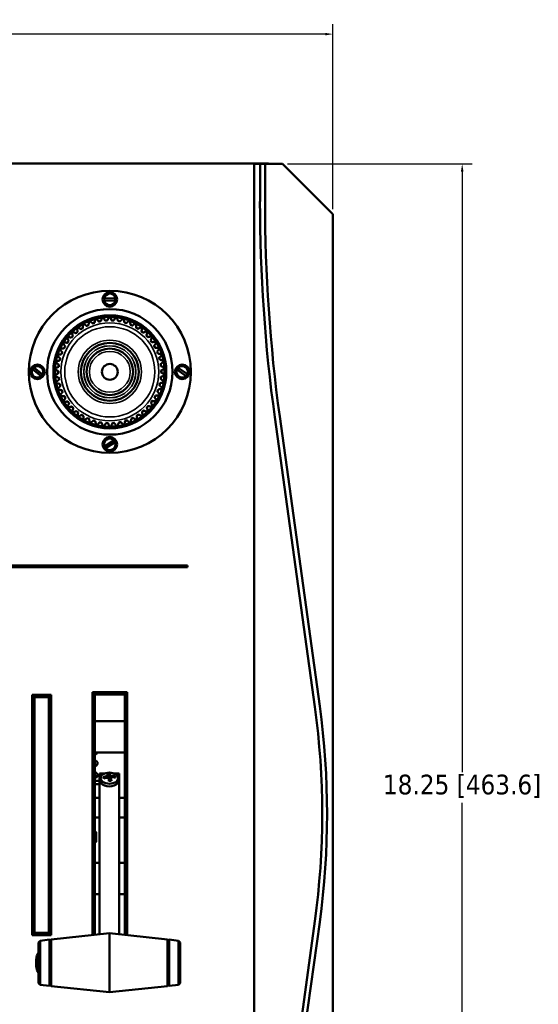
# Model space of a CAD drawing. Header units: inches. Extents: x 1.4 to 53.9, y 1.3 to 58.
# Tile 227 of 227: x 47.3 to 53.9, y 42.9 to 55.4. Entities that reach past the tile are written whole.
import ezdxf

# ---------------------------------------------------------------- set-up
doc = ezdxf.new("R2010")
doc.units = ezdxf.units.IN
doc.header["$MEASUREMENT"] = 0
for name, color, linetype, lineweight in [('Dimension (ANSI)', 7, 'Continuous', 25), ('Visible (ANSI)', 7, 'Continuous', 50), ('Visible Narrow (ANSI)', 7, 'Continuous', 35)]:
    doc.layers.add(name, color=color, linetype=linetype, lineweight=lineweight)
doc.styles.add('Note Text (ANSI)', font='tahoma.ttf')
doc.dimstyles.new('Default (ANSI)', dxfattribs={"dimtxt": 0.25, "dimasz": 0.098425, "dimexe": 0.125, "dimexo": 0.0625, "dimgap": 0.031496, "dimtad": 0, "dimtih": 1, "dimtoh": 1, "dimrnd": 1e-08, "dimzin": 4, "dimdsep": 46, "dimtxsty": 'Note Text (ANSI)', "dimcen": 0.09, "dimdle": 0.393701, "dimclrd": 256, "dimclre": 256, "dimclrt": 256, "dimadec": 0, "dimazin": 1, "dimtfac": 1, "dimtofl": 0, "dimtmove": 0, "dimatfit": 3, "dimfxl": 1, "dimtolj": 1, "dimtzin": 4, "dimlwd": -1, "dimlwe": -1, "dimarcsym": 0})

# ---------------------------------------------------------------- blocks, each defined once
blk = doc.blocks.new('*D8')
at = {"layer": 'Defpoints', "color": 0, "transparency": 16777216}
for p in [(51.33, 55.195), (17.586, 52.911), (51.33, 52.906)]:
    blk.add_point(p, dxfattribs=at)
at = {"layer": 'Dimension (ANSI)', "transparency": 16777216}
for p, q in [((17.586, 52.974), (17.586, 55.32)), ((51.33, 52.969), (51.33, 55.32)), ((17.685, 55.195), (33.408, 55.195)), ((51.232, 55.195), (35.508, 55.195))]:
    blk.add_line(p, q, dxfattribs=at)
for points in [[(17.685, 55.211), (17.685, 55.178), (17.586, 55.195)], [(51.232, 55.211), (51.232, 55.178), (51.33, 55.195)]]:
    blk.add_solid(points, dxfattribs=at)
at = {"layer": 'Dimension (ANSI)', "transparency": 16777216, "insert": (33.44, 55.358), "char_height": 0.25, "attachment_point": 1, "style": 'Note Text (ANSI)'}
blk.add_mtext('\\A1;33.74 [857.1]', dxfattribs=at)
blk = doc.blocks.new('*D9')
at = {"layer": 'Defpoints', "color": 0, "transparency": 16777216}
for p in [(50.69, 53.546), (46.205, 35.294), (52.974, 35.294)]:
    blk.add_point(p, dxfattribs=at)
at = {"layer": 'Dimension (ANSI)', "transparency": 16777216}
for p, q in [((50.753, 53.546), (53.099, 53.546)), ((52.974, 53.448), (52.974, 45.817)), ((52.974, 35.393), (52.974, 45.427)), ((46.267, 35.294), (53.099, 35.294))]:
    blk.add_line(p, q, dxfattribs=at)
for points in [[(52.957, 53.448), (52.99, 53.448), (52.974, 53.546)], [(52.957, 35.393), (52.99, 35.393), (52.974, 35.294)]]:
    blk.add_solid(points, dxfattribs=at)
at = {"layer": 'Dimension (ANSI)', "transparency": 16777216, "insert": (51.966, 45.786), "char_height": 0.25, "attachment_point": 1, "style": 'Note Text (ANSI)'}
blk.add_mtext('\\A1;18.25 [463.6]', dxfattribs=at)

msp = doc.modelspace()

# ---------------------------------------------------------------- linework, layer by layer
at = {"layer": 'Visible (ANSI)'}
for p, q in [((50.491, 53.551), (18.586, 53.551)), ((50.33, 53.546), (50.404, 53.546)), ((50.33, 37.376), (50.33, 53.546)), ((50.404, 53.546), (50.467, 53.546)), ((50.404, 53.067), (50.404, 53.546)), ((50.467, 53.546), (50.69, 53.546)), ((50.467, 53.546), (50.467, 53.067)), ((50.69, 53.546), (51.33, 52.906)), ((51.33, 52.906), (51.33, 37.666)), ((48.421, 51.835), (48.566, 51.839)), ((48.567, 51.812), (48.422, 51.808)), ((47.622, 50.848), (47.51, 50.939)), ((47.527, 50.96), (47.639, 50.869)), ((49.465, 50.851), (49.347, 50.934)), ((49.363, 50.956), (49.481, 50.873)), ((51.1, 46.649), (50.592, 50.328)), ((50.654, 50.337), (51.162, 46.658)), ((48.426, 49.956), (48.548, 50.034)), ((48.562, 50.011), (48.44, 49.934)), ((42.654, 48.442), (49.482, 48.442)), ((49.482, 48.422), (42.654, 48.422)), ((49.482, 48.442), (49.482, 48.422)), ((47.507, 46.802), (47.507, 43.747)), ((47.747, 46.802), (47.507, 46.802)), ((47.537, 46.772), (47.507, 46.802)), ((47.747, 46.802), (47.717, 46.772)), ((47.747, 43.747), (47.747, 46.802)), ((48.274, 46.834), (48.274, 43.748)), ((48.714, 46.834), (48.274, 46.834)), ((48.274, 46.834), (48.304, 46.804)), ((48.304, 46.804), (48.684, 46.804)), ((48.304, 43.752), (48.304, 46.804)), ((48.714, 46.834), (48.684, 46.804)), ((48.684, 46.804), (48.684, 43.75)), ((48.714, 43.747), (48.714, 46.834)), ((47.537, 43.777), (47.537, 46.772)), ((47.537, 46.772), (47.717, 46.772)), ((47.717, 46.772), (47.717, 43.777)), ((48.684, 46.466), (48.304, 46.466)), ((48.684, 46.066), (48.304, 46.066)), ((48.425, 45.801), (48.363, 45.801)), ((48.363, 43.758), (48.363, 45.801)), ((48.613, 45.801), (48.551, 45.801)), ((48.613, 45.801), (48.613, 43.758)), ((48.304, 45.706), (48.363, 45.706)), ((48.304, 45.666), (48.363, 45.666)), ((48.375, 45.747), (48.371, 45.714)), ((48.471, 45.773), (48.474, 45.75)), ((48.505, 45.75), (48.5, 45.709)), ((48.602, 45.747), (48.605, 45.714)), ((48.363, 45.49), (48.304, 45.49)), ((48.684, 45.49), (48.613, 45.49)), ((48.363, 45.242), (48.304, 45.242)), ((48.684, 45.242), (48.613, 45.242)), ((48.304, 45.066), (48.304, 45.066)), ((48.304, 45.066), (48.307, 45.065)), ((48.319, 44.934), (48.319, 45.055)), ((48.304, 44.923), (48.307, 44.924)), ((48.304, 44.923), (48.304, 44.923)), ((48.363, 44.666), (48.304, 44.666)), ((48.684, 44.666), (48.613, 44.666)), ((48.363, 44.266), (48.304, 44.266)), ((48.684, 44.266), (48.613, 44.266)), ((50.592, 40.244), (51.1, 43.923)), ((51.162, 43.914), (50.654, 40.236)), ((47.507, 43.747), (47.537, 43.777)), ((47.507, 43.747), (47.747, 43.747)), ((47.717, 43.777), (47.537, 43.777)), ((47.588, 43.655), (47.608, 43.677)), ((47.608, 43.677), (47.727, 43.69)), ((47.608, 43.677), (47.608, 43.115)), ((47.747, 43.747), (47.717, 43.777)), ((47.727, 43.69), (47.727, 43.102)), ((47.738, 43.681), (47.727, 43.69)), ((47.738, 43.681), (47.747, 43.692)), ((47.738, 43.681), (47.738, 43.111)), ((47.747, 43.692), (48.488, 43.771)), ((47.747, 43.1), (47.747, 43.692)), ((48.488, 43.771), (48.488, 43.021)), ((49.229, 43.692), (48.488, 43.771)), ((49.229, 43.692), (49.229, 43.1)), ((49.238, 43.681), (49.229, 43.692)), ((49.238, 43.681), (49.249, 43.69)), ((49.238, 43.681), (49.238, 43.111)), ((49.249, 43.102), (49.249, 43.69)), ((49.368, 43.677), (49.249, 43.69)), ((49.368, 43.115), (49.368, 43.677)), ((49.388, 43.655), (49.368, 43.677)), ((47.588, 43.137), (47.588, 43.655)), ((49.388, 43.655), (49.388, 43.137)), ((47.557, 43.437), (47.557, 43.437)), ((47.557, 43.433), (47.567, 43.432)), ((47.573, 43.469), (47.573, 43.44)), ((47.557, 43.359), (47.56, 43.36)), ((47.557, 43.355), (47.561, 43.355)), ((47.573, 43.327), (47.573, 43.306)), ((47.588, 43.137), (47.608, 43.115)), ((47.608, 43.115), (47.727, 43.102)), ((47.738, 43.111), (47.727, 43.102)), ((47.738, 43.111), (47.747, 43.1)), ((47.747, 43.1), (48.488, 43.021)), ((49.229, 43.1), (48.488, 43.021)), ((49.238, 43.111), (49.229, 43.1)), ((49.238, 43.111), (49.249, 43.102)), ((49.368, 43.115), (49.249, 43.102)), ((49.388, 43.137), (49.368, 43.115))]:
    msp.add_line(p, q, dxfattribs=at)
for centre, radius in [((48.494, 50.904), 1.03), ((48.494, 51.824), 0.0925), ((48.494, 50.904), 0.798), ((48.494, 50.904), 0.718), ((48.494, 50.904), 0.367), ((48.494, 50.904), 0.295), ((47.574, 50.904), 0.0925), ((48.494, 50.904), 0.0998), ((49.414, 50.904), 0.0925), ((48.494, 49.984), 0.0925)]:
    msp.add_circle(centre, radius, dxfattribs=at)
for centre, radius, start, end in [((50.491, 53.426), 0.125, 73.7398, 90), ((70.435, 53.067), 20.032, 180, 187.8596), ((70.435, 53.067), 19.968, 180, 187.8596), ((48.494, 51.824), 0.0735, 12.1807, 171.0131), ((48.494, 51.824), 0.0735, 192.1807, 351.0131), ((48.494, 51.824), 0.0699, 170.4533, 192.7404), ((48.494, 51.824), 0.0699, 350.4533, 12.7404), ((48.494, 50.904), 0.698, 112.4841, 118.7269), ((48.494, 50.904), 0.7, 111.6295, 112.3816), ((48.494, 50.904), 0.697, 105.2841, 111.5269), ((48.494, 50.904), 0.7, 104.4295, 105.1816), ((48.494, 50.904), 0.697, 98.0841, 104.3269), ((48.494, 50.904), 0.655, 99.9839, 102.4271), ((48.494, 50.904), 0.653, 100.0425, 102.3686), ((48.494, 50.904), 0.7, 97.2295, 97.9816), ((48.494, 50.904), 0.698, 90.8841, 97.1269), ((48.494, 50.904), 0.655, 92.7839, 95.2271), ((48.494, 50.904), 0.653, 92.8425, 95.1686), ((48.494, 50.904), 0.7, 90.0295, 90.7816), ((48.494, 50.904), 0.697, 83.6841, 89.9269), ((48.494, 50.904), 0.655, 85.5839, 88.0271), ((48.494, 50.904), 0.653, 85.6425, 87.9686), ((48.494, 50.904), 0.7, 82.8295, 83.5816), ((48.494, 50.904), 0.697, 76.4841, 82.7269), ((48.494, 50.904), 0.655, 78.3839, 80.8271), ((48.494, 50.904), 0.653, 78.4425, 80.7686), ((48.494, 50.904), 0.7, 75.6295, 76.3816), ((48.494, 50.904), 0.698, 69.2841, 75.5269), ((48.494, 50.904), 0.7, 68.4295, 69.1816), ((48.494, 50.904), 0.697, 62.0841, 68.3269), ((48.494, 50.904), 0.698, 126.8841, 133.1269), ((48.494, 50.904), 0.7, 126.0295, 126.7816), ((48.494, 50.904), 0.698, 119.6841, 125.9269), ((48.494, 50.904), 0.655, 121.5839, 124.0271), ((48.494, 50.904), 0.653, 121.6425, 123.9686), ((48.494, 50.904), 0.7, 118.8295, 119.5816), ((48.494, 50.904), 0.655, 114.3839, 116.8271), ((48.494, 50.904), 0.653, 114.4425, 116.7686), ((48.494, 50.904), 0.655, 107.1839, 109.6271), ((48.494, 50.904), 0.653, 107.2425, 109.5686), ((48.494, 50.904), 0.655, 71.1839, 73.6271), ((48.494, 50.904), 0.653, 71.2425, 73.5686), ((48.494, 50.904), 0.655, 63.9839, 66.4271), ((48.494, 50.904), 0.653, 64.0425, 66.3686), ((48.494, 50.904), 0.7, 61.2295, 61.9816), ((48.494, 50.904), 0.655, 56.7839, 59.2271), ((48.494, 50.904), 0.653, 56.8425, 59.1686), ((48.494, 50.904), 0.698, 54.8841, 61.1269), ((48.494, 50.904), 0.655, 49.5839, 52.0271), ((48.494, 50.904), 0.653, 49.6425, 51.9686), ((48.494, 50.904), 0.7, 54.0295, 54.7816), ((48.494, 50.904), 0.698, 47.6841, 53.9269), ((48.494, 50.904), 0.7, 46.8295, 47.5816), ((48.494, 50.904), 0.697, 141.2841, 147.5269), ((48.494, 50.904), 0.7, 140.4295, 141.1816), ((48.494, 50.904), 0.655, 143.1839, 145.6271), ((48.494, 50.904), 0.653, 143.2425, 145.5686), ((48.494, 50.904), 0.697, 134.0841, 140.3269), ((48.494, 50.904), 0.655, 135.9839, 138.4271), ((48.494, 50.904), 0.653, 136.0425, 138.3686), ((48.494, 50.904), 0.7, 133.2295, 133.9816), ((48.494, 50.904), 0.655, 128.7839, 131.2271), ((48.494, 50.904), 0.653, 128.8425, 131.1686), ((48.494, 50.904), 0.655, 42.3839, 44.8271), ((48.494, 50.904), 0.653, 42.4425, 44.7686), ((48.494, 50.904), 0.698, 40.4841, 46.7269), ((48.494, 50.904), 0.655, 35.1839, 37.6271), ((48.494, 50.904), 0.653, 35.2425, 37.5686), ((48.494, 50.904), 0.7, 39.6295, 40.3816), ((48.494, 50.904), 0.697, 33.2841, 39.5269), ((48.494, 50.904), 0.698, 155.6841, 161.9269), ((48.494, 50.904), 0.7, 154.8295, 155.5816), ((48.494, 50.904), 0.698, 148.4841, 154.7269), ((48.494, 50.904), 0.7, 147.6295, 148.3816), ((48.494, 50.904), 0.655, 150.3839, 152.8271), ((48.494, 50.904), 0.653, 150.4425, 152.7686), ((48.494, 50.904), 0.655, 27.9839, 30.4271), ((48.494, 50.904), 0.653, 28.0425, 30.3686), ((48.494, 50.904), 0.7, 32.4295, 33.1816), ((48.494, 50.904), 0.697, 26.0841, 32.3269), ((48.494, 50.904), 0.7, 25.2295, 25.9816), ((48.494, 50.904), 0.698, 18.8841, 25.1269), ((48.494, 50.904), 0.698, 162.8841, 169.1269), ((48.494, 50.904), 0.7, 162.0295, 162.7816), ((48.494, 50.904), 0.655, 164.7839, 167.2271), ((48.494, 50.904), 0.653, 164.8425, 167.1686), ((48.494, 50.904), 0.655, 157.5839, 160.0271), ((48.494, 50.904), 0.653, 157.6425, 159.9686), ((48.494, 50.904), 0.653, 20.8425, 23.1686), ((48.494, 50.904), 0.655, 20.7839, 23.2271), ((48.494, 50.904), 0.653, 13.6425, 15.9686), ((48.494, 50.904), 0.655, 13.5839, 16.0271), ((48.494, 50.904), 0.7, 18.0295, 18.7816), ((48.494, 50.904), 0.697, 11.6841, 17.9269), ((48.494, 50.904), 0.7, 10.8295, 11.5816), ((47.574, 50.904), 0.0735, 151.4451, 310.2775), ((47.574, 50.904), 0.0699, 129.7177, 152.0048), ((47.574, 50.904), 0.0735, 331.4451, 130.2775), ((48.494, 50.904), 0.7, 176.4295, 177.1816), ((48.494, 50.904), 0.697, 177.2841, 183.5269), ((48.494, 50.904), 0.698, 170.0841, 176.3269), ((48.494, 50.904), 0.7, 169.2295, 169.9816), ((48.494, 50.904), 0.655, 171.9839, 174.4271), ((48.494, 50.904), 0.653, 172.0425, 174.3686), ((48.494, 50.904), 0.653, 6.4425, 8.7686), ((48.494, 50.904), 0.655, 6.3839, 8.8271), ((48.494, 50.904), 0.653, 359.2425, 1.5686), ((48.494, 50.904), 0.655, 359.1839, 1.6271), ((48.494, 50.904), 0.698, 4.4841, 10.7269), ((48.494, 50.904), 0.697, 357.2841, 3.5269), ((48.494, 50.904), 0.7, 3.6295, 4.3816), ((49.414, 50.904), 0.0735, 155.51, 314.3424), ((49.414, 50.904), 0.0699, 133.7826, 156.0698), ((49.414, 50.904), 0.0735, 335.51, 134.3424), ((47.574, 50.904), 0.0699, 309.7177, 332.0048), ((48.494, 50.904), 0.7, 183.6295, 184.3816), ((48.494, 50.904), 0.697, 184.4841, 190.7269), ((48.494, 50.904), 0.655, 179.1839, 181.6271), ((48.494, 50.904), 0.653, 179.2425, 181.5686), ((48.494, 50.904), 0.655, 186.3839, 188.8271), ((48.494, 50.904), 0.653, 186.4425, 188.7686), ((48.494, 50.904), 0.653, 352.0425, 354.3686), ((48.494, 50.904), 0.655, 351.9839, 354.4271), ((48.494, 50.904), 0.697, 350.0841, 356.3269), ((48.494, 50.904), 0.7, 356.4295, 357.1816), ((49.414, 50.904), 0.0699, 313.7826, 336.0698), ((48.494, 50.904), 0.7, 190.8295, 191.5816), ((48.494, 50.904), 0.698, 191.6841, 197.9269), ((48.494, 50.904), 0.7, 198.0295, 198.7816), ((48.494, 50.904), 0.698, 198.8841, 205.1269), ((48.494, 50.904), 0.655, 193.5839, 196.0271), ((48.494, 50.904), 0.653, 193.6425, 195.9686), ((48.494, 50.904), 0.655, 200.7839, 203.2271), ((48.494, 50.904), 0.653, 200.8425, 203.1686), ((48.494, 50.904), 0.653, 337.6425, 339.9686), ((48.494, 50.904), 0.655, 337.5839, 340.0271), ((48.494, 50.904), 0.653, 344.8425, 347.1686), ((48.494, 50.904), 0.655, 344.7839, 347.2271), ((48.494, 50.904), 0.698, 335.6841, 341.9269), ((48.494, 50.904), 0.7, 342.0295, 342.7816), ((48.494, 50.904), 0.698, 342.8841, 349.1269), ((48.494, 50.904), 0.7, 349.2295, 349.9816), ((48.494, 50.904), 0.7, 205.2295, 205.9816), ((48.494, 50.904), 0.697, 206.0841, 212.3269), ((48.494, 50.904), 0.655, 207.9839, 210.4271), ((48.494, 50.904), 0.653, 208.0425, 210.3686), ((48.494, 50.904), 0.653, 330.4425, 332.7686), ((48.494, 50.904), 0.655, 330.3839, 332.8271), ((48.494, 50.904), 0.697, 328.4841, 334.7269), ((48.494, 50.904), 0.7, 334.8295, 335.5816), ((48.494, 50.904), 0.7, 212.4295, 213.1816), ((48.494, 50.904), 0.697, 213.2841, 219.5269), ((48.494, 50.904), 0.7, 219.6295, 220.3816), ((48.494, 50.904), 0.655, 215.1839, 217.6271), ((48.494, 50.904), 0.653, 215.2425, 217.5686), ((48.494, 50.904), 0.697, 220.4841, 226.7269), ((48.494, 50.904), 0.655, 222.3839, 224.8271), ((48.494, 50.904), 0.653, 222.4425, 224.7686), ((48.494, 50.904), 0.653, 316.0425, 318.3686), ((48.494, 50.904), 0.655, 315.9839, 318.4271), ((48.494, 50.904), 0.697, 314.0841, 320.3269), ((48.494, 50.904), 0.653, 323.2425, 325.5686), ((48.494, 50.904), 0.655, 323.1839, 325.6271), ((48.494, 50.904), 0.7, 320.4295, 321.1816), ((48.494, 50.904), 0.698, 321.2841, 327.5269), ((48.494, 50.904), 0.7, 327.6295, 328.3816), ((48.494, 50.904), 0.7, 226.8295, 227.5816), ((48.494, 50.904), 0.697, 227.6841, 233.9269), ((48.494, 50.904), 0.655, 229.5839, 232.0271), ((48.494, 50.904), 0.653, 229.6425, 231.9686), ((48.494, 50.904), 0.7, 234.0295, 234.7816), ((48.494, 50.904), 0.698, 234.8841, 241.1269), ((48.494, 50.904), 0.655, 236.7839, 239.2271), ((48.494, 50.904), 0.653, 236.8425, 239.1686), ((48.494, 50.904), 0.7, 241.2295, 241.9816), ((48.494, 50.904), 0.655, 243.9839, 246.4271), ((48.494, 50.904), 0.653, 244.0425, 246.3686), ((48.494, 50.904), 0.698, 292.4841, 298.7269), ((48.494, 50.904), 0.653, 294.4425, 296.7686), ((48.494, 50.904), 0.655, 294.3839, 296.8271), ((48.494, 50.904), 0.7, 298.8295, 299.5816), ((48.494, 50.904), 0.653, 301.6425, 303.9686), ((48.494, 50.904), 0.655, 301.5839, 304.0271), ((48.494, 50.904), 0.698, 299.6841, 305.9269), ((48.494, 50.904), 0.653, 308.8425, 311.1686), ((48.494, 50.904), 0.655, 308.7839, 311.2271), ((48.494, 50.904), 0.7, 306.0295, 306.7816), ((48.494, 50.904), 0.697, 306.8841, 313.1269), ((48.494, 50.904), 0.7, 313.2295, 313.9816), ((48.494, 50.904), 0.698, 242.0841, 248.3269), ((48.494, 50.904), 0.7, 248.4295, 249.1816), ((48.494, 50.904), 0.697, 249.2841, 255.5269), ((48.494, 50.904), 0.655, 251.1839, 253.6271), ((48.494, 50.904), 0.653, 251.2425, 253.5686), ((48.494, 50.904), 0.7, 255.6295, 256.3816), ((48.494, 50.904), 0.697, 256.4841, 262.7269), ((48.494, 50.904), 0.655, 258.3839, 260.8271), ((48.494, 50.904), 0.653, 258.4425, 260.7686), ((48.494, 50.904), 0.7, 262.8295, 263.5816), ((48.494, 50.904), 0.698, 263.6841, 269.9269), ((48.494, 50.904), 0.653, 265.6425, 267.9686), ((48.494, 50.904), 0.655, 265.5839, 268.0271), ((48.494, 50.904), 0.7, 270.0295, 270.7816), ((48.494, 50.904), 0.697, 270.8841, 277.1269), ((48.494, 50.904), 0.653, 272.8425, 275.1686), ((48.494, 50.904), 0.655, 272.7839, 275.2271), ((48.494, 50.904), 0.7, 277.2295, 277.9816), ((48.494, 50.904), 0.698, 278.0841, 284.3269), ((48.494, 50.904), 0.653, 280.0425, 282.3686), ((48.494, 50.904), 0.655, 279.9839, 282.4271), ((48.494, 50.904), 0.7, 284.4295, 285.1816), ((48.494, 50.904), 0.697, 285.2841, 291.5269), ((48.494, 50.904), 0.655, 287.1839, 289.6271), ((48.494, 50.904), 0.653, 287.2425, 289.5686), ((48.494, 50.904), 0.7, 291.6295, 292.3816), ((48.494, 49.984), 0.0735, 43.0527, 201.8851), ((48.494, 49.984), 0.0699, 201.3253, 223.6124), ((48.494, 49.984), 0.0735, 223.0527, 21.8851), ((48.494, 49.984), 0.0699, 21.3253, 43.6124), ((41.225, 45.286), 9.969, 352.1404, 7.8596), ((41.225, 45.286), 10.031, 352.1404, 7.8596), ((48.276, 44.923), 0.0286, 352.7279, 0), ((47.824, 43.396), 0.271, 150.762, 170.9829), ((47.824, 43.396), 0.271, 189.0171, 209.238)]:
    msp.add_arc(centre, radius, start, end, dxfattribs=at)
msp.add_ellipse((48.488, 45.742), major_axis=(0.114, 0), ratio=0.615661, dxfattribs=at)
for centre, major_axis, ratio, start_param, end_param in [((48.499, 45.551), (0.054, -0.266), 0.109715, 2.546847, 2.74554), ((48.477, 45.549), (0.005, 0.271), 0.119888, 5.713319, 5.912012), ((48.488, 45.709), (0.118, 0), 0.615661, 3.073186, 6.351592), ((48.489, 45.542), (-0.268, -0.042), 0.835872, 4.67962, 4.878313), ((48.486, 45.556), (0.259, 0.08), 0.714165, 1.422951, 1.621644), ((48.499, 45.55), (0.033, -0.269), 0.012571, 2.186582, 2.385275), ((48.488, 45.714), (0.0464, 0), 0.615661, 1.505992, 1.778065), ((48.477, 45.548), (-0.016, 0.271), 0.217032, 5.335172, 5.533865), ((48.49, 45.542), (-0.253, -0.099), 0.821482, 4.133337, 4.33203), ((48.487, 45.556), (0.269, 0.033), 0.728555, 1.186252, 1.384945), ((47.818, 43.399), (-0.109, -0.245), 0.981775, 4.844878, 4.97421), ((47.818, 43.387), (-0.211, 0.165), 0.959481, 0.35114, 0.480472), ((47.527, 43.451), (-0.0686, 0.0028), 0.148914, 2.025667, 2.028828), ((47.823, 43.385), (-0.268, 0.032), 0.684182, 5.975665, 6.172967), ((47.823, 43.41), (-0.269, -0.027), 0.484523, 5.84502, 6.042322), ((47.823, 43.407), (-0.268, -0.034), 0.724085, 5.97881, 5.998821), ((47.818, 43.358), (-0.264, 0.048), 0.221909, 0.203689, 0.333021), ((47.527, 43.38), (0.0686, 0.0121), 0.011646, 1.029614, 1.11993), ((47.818, 43.435), (-0.264, -0.047), 0.077234, 0.14989, 0.279222), ((47.823, 43.385), (-0.268, 0.034), 0.724085, 0.284364, 0.481666), ((47.823, 43.404), (-0.266, -0.048), 0.870426, 0.037075, 0.234377)]:
    msp.add_ellipse(centre, major_axis=major_axis, ratio=ratio, start_param=start_param, end_param=end_param, dxfattribs=at)
for points, weights in [([(48.228, 51.551), (48.226, 51.524), (48.224, 51.499)], [1, 1.00075667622, 1]), ([(48.275, 51.519), (48.256, 51.536), (48.236, 51.555)], [1, 1.00075667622, 1]), ([(48.311, 51.579), (48.305, 51.553), (48.3, 51.528)], [1, 1.00075667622, 1]), ([(48.354, 51.542), (48.337, 51.561), (48.32, 51.582)], [1, 1.00075667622, 1]), ([(48.397, 51.597), (48.388, 51.571), (48.38, 51.547)], [1, 1.00075667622, 1]), ([(48.435, 51.554), (48.421, 51.576), (48.406, 51.598)], [1, 1.00075667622, 1]), ([(48.485, 51.604), (48.473, 51.579), (48.462, 51.556)], [1, 1.00075667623, 1]), ([(48.517, 51.557), (48.506, 51.579), (48.494, 51.604)], [1, 1.00075667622, 1]), ([(48.572, 51.599), (48.558, 51.577), (48.544, 51.555)], [1, 1.00075667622, 1]), ([(48.599, 51.549), (48.59, 51.573), (48.581, 51.598)], [1, 1.00075667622, 1]), ([(48.659, 51.584), (48.641, 51.563), (48.625, 51.544)], [1, 1.00075667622, 1]), ([(48.679, 51.53), (48.674, 51.555), (48.668, 51.582)], [1, 1.00075667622, 1]), ([(48.743, 51.558), (48.723, 51.54), (48.704, 51.522)], [1, 1.00075667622, 1]), ([(48.756, 51.502), (48.754, 51.528), (48.751, 51.555)], [1, 1.00075667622, 1]), ([(48.075, 51.464), (48.08, 51.438), (48.084, 51.413)], [1, 1.00075667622, 1]), ([(48.129, 51.446), (48.106, 51.457), (48.082, 51.47)], [1, 1.00075667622, 1]), ([(48.149, 51.513), (48.15, 51.485), (48.151, 51.46)], [1, 1.00075667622, 1]), ([(48.2, 51.487), (48.179, 51.502), (48.157, 51.517)], [1, 1.00075667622, 1]), ([(48.823, 51.522), (48.801, 51.506), (48.78, 51.491)], [1, 1.00075667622, 1]), ([(48.829, 51.465), (48.83, 51.49), (48.831, 51.517)], [1, 1.00075667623, 1]), ([(48.898, 51.476), (48.874, 51.463), (48.851, 51.451)], [1, 1.00075667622, 1]), ([(48.897, 51.418), (48.901, 51.443), (48.905, 51.47)], [1, 1.00075667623, 1]), ([(48.966, 51.421), (48.941, 51.411), (48.917, 51.402)], [1, 1.00075667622, 1]), ([(48.958, 51.364), (48.965, 51.388), (48.973, 51.414)], [1, 1.00075667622, 1]), ([(47.949, 51.343), (47.96, 51.318), (47.971, 51.295)], [1, 1.00075667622, 1]), ([(48.006, 51.338), (47.981, 51.344), (47.954, 51.35)], [1, 1.00075667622, 1]), ([(48.008, 51.407), (48.016, 51.382), (48.024, 51.357)], [1, 1.00075667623, 1]), ([(48.064, 51.396), (48.04, 51.404), (48.015, 51.414)], [1, 1.00075667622, 1]), ([(49.027, 51.357), (49.001, 51.351), (48.976, 51.345)], [1, 1.00075667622, 1]), ([(49.012, 51.302), (49.022, 51.325), (49.033, 51.35)], [1, 1.00075667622, 1]), ([(47.857, 51.193), (47.874, 51.172), (47.89, 51.152)], [1, 1.00075667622, 1]), ([(47.913, 51.203), (47.888, 51.202), (47.861, 51.202)], [1, 1.00075667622, 1]), ([(47.898, 51.271), (47.912, 51.248), (47.926, 51.226)], [1, 1.00075667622, 1]), ([(47.955, 51.273), (47.93, 51.276), (47.903, 51.279)], [1, 1.00075667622, 1]), ([(49.08, 51.287), (49.053, 51.284), (49.028, 51.281)], [1, 1.00075667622, 1]), ([(49.058, 51.234), (49.071, 51.256), (49.085, 51.279)], [1, 1.00075667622, 1]), ([(49.123, 51.21), (49.096, 51.211), (49.071, 51.211)], [1, 1.00075667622, 1]), ([(49.095, 51.161), (49.11, 51.181), (49.127, 51.202)], [1, 1.00075667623, 1]), ([(47.857, 51.049), (47.833, 51.042), (47.806, 51.035)], [1, 1.00075667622, 1]), ([(47.825, 51.111), (47.845, 51.092), (47.863, 51.075)], [1, 1.00075667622, 1]), ([(47.88, 51.128), (47.855, 51.124), (47.828, 51.12)], [1, 1.00075667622, 1]), ([(49.157, 51.129), (49.13, 51.133), (49.105, 51.136)], [1, 1.00075667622, 1]), ([(49.122, 51.084), (49.14, 51.101), (49.16, 51.12)], [1, 1.00075667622, 1]), ([(49.18, 51.044), (49.154, 51.051), (49.129, 51.058)], [1, 1.00075667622, 1]), ([(47.844, 50.968), (47.82, 50.958), (47.795, 50.947)], [1, 1.00075667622, 1]), ([(47.795, 50.938), (47.819, 50.925), (47.841, 50.912)], [1, 1.00075667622, 1]), ([(47.805, 51.026), (47.827, 51.009), (47.847, 50.994)], [1, 1.00075667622, 1]), ([(49.14, 51.003), (49.16, 51.019), (49.182, 51.035)], [1, 1.00075667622, 1]), ([(49.192, 50.957), (49.167, 50.968), (49.143, 50.977)], [1, 1.00075667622, 1]), ([(49.147, 50.922), (49.169, 50.934), (49.193, 50.948)], [1, 1.00075667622, 1]), ([(47.841, 50.886), (47.819, 50.873), (47.795, 50.859)], [1, 1.00075667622, 1]), ([(47.796, 50.85), (47.821, 50.84), (47.845, 50.83)], [1, 1.00075667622, 1]), ([(47.848, 50.804), (47.828, 50.789), (47.807, 50.772)], [1, 1.00075667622, 1]), ([(49.183, 50.782), (49.162, 50.798), (49.141, 50.813)], [1, 1.00075667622, 1]), ([(49.144, 50.84), (49.168, 50.85), (49.193, 50.86)], [1, 1.00075667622, 1]), ([(49.193, 50.869), (49.17, 50.883), (49.147, 50.895)], [1, 1.00075667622, 1]), ([(47.808, 50.763), (47.835, 50.756), (47.859, 50.75)], [1, 1.00075667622, 1]), ([(47.866, 50.724), (47.848, 50.706), (47.828, 50.687)], [1, 1.00075667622, 1]), ([(47.831, 50.678), (47.858, 50.675), (47.883, 50.671)], [1, 1.00075667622, 1]), ([(49.108, 50.68), (49.133, 50.684), (49.16, 50.688)], [1, 1.00075667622, 1]), ([(49.163, 50.697), (49.143, 50.715), (49.125, 50.733)], [1, 1.00075667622, 1]), ([(49.131, 50.759), (49.156, 50.766), (49.182, 50.773)], [1, 1.00075667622, 1]), ([(47.893, 50.647), (47.878, 50.627), (47.861, 50.605)], [1, 1.00075667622, 1]), ([(47.865, 50.597), (47.892, 50.597), (47.917, 50.597)], [1, 1.00075667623, 1]), ([(47.93, 50.573), (47.917, 50.552), (47.903, 50.528)], [1, 1.00075667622, 1]), ([(49.09, 50.537), (49.076, 50.56), (49.062, 50.582)], [1, 1.00075667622, 1]), ([(49.075, 50.605), (49.1, 50.605), (49.128, 50.606)], [1, 1.00075667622, 1]), ([(49.131, 50.614), (49.114, 50.636), (49.098, 50.655)], [1, 1.00075667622, 1]), ([(47.908, 50.521), (47.935, 50.524), (47.96, 50.527)], [1, 1.00075667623, 1]), ([(47.976, 50.505), (47.966, 50.482), (47.955, 50.457)], [1, 1.00075667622, 1]), ([(47.961, 50.45), (47.987, 50.457), (48.012, 50.463)], [1, 1.00075667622, 1]), ([(48.03, 50.444), (48.023, 50.419), (48.015, 50.393)], [1, 1.00075667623, 1]), ([(48.98, 50.4), (48.972, 50.426), (48.964, 50.45)], [1, 1.00075667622, 1]), ([(48.982, 50.47), (49.007, 50.464), (49.034, 50.458)], [1, 1.00075667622, 1]), ([(49.039, 50.465), (49.028, 50.49), (49.018, 50.513)], [1, 1.00075667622, 1]), ([(49.033, 50.534), (49.058, 50.532), (49.085, 50.529)], [1, 1.00075667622, 1]), ([(48.022, 50.387), (48.047, 50.397), (48.071, 50.406)], [1, 1.00075667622, 1]), ([(48.092, 50.389), (48.087, 50.364), (48.083, 50.337)], [1, 1.00075667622, 1]), ([(48.09, 50.332), (48.114, 50.345), (48.137, 50.357)], [1, 1.00075667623, 1]), ([(48.159, 50.343), (48.158, 50.317), (48.157, 50.29)], [1, 1.00075667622, 1]), ([(48.165, 50.286), (48.187, 50.302), (48.208, 50.316)], [1, 1.00075667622, 1]), ([(48.232, 50.305), (48.234, 50.28), (48.237, 50.253)], [1, 1.00075667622, 1]), ([(48.761, 50.257), (48.763, 50.284), (48.764, 50.309)], [1, 1.00075667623, 1]), ([(48.788, 50.32), (48.809, 50.306), (48.832, 50.291)], [1, 1.00075667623, 1]), ([(48.84, 50.295), (48.838, 50.322), (48.837, 50.348)], [1, 1.00075667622, 1]), ([(48.859, 50.362), (48.882, 50.35), (48.906, 50.338)], [1, 1.00075667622, 1]), ([(48.913, 50.343), (48.908, 50.37), (48.904, 50.395)], [1, 1.00075667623, 1]), ([(48.924, 50.412), (48.948, 50.403), (48.974, 50.394)], [1, 1.00075667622, 1]), ([(48.245, 50.249), (48.265, 50.268), (48.284, 50.285)], [1, 1.00075667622, 1]), ([(48.309, 50.277), (48.315, 50.252), (48.32, 50.226)], [1, 1.00075667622, 1]), ([(48.329, 50.223), (48.347, 50.244), (48.363, 50.264)], [1, 1.00075667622, 1]), ([(48.389, 50.259), (48.398, 50.235), (48.407, 50.209)], [1, 1.00075667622, 1]), ([(48.416, 50.208), (48.431, 50.231), (48.444, 50.252)], [1, 1.00075667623, 1]), ([(48.471, 50.251), (48.482, 50.228), (48.494, 50.204)], [1, 1.00075667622, 1]), ([(48.504, 50.204), (48.515, 50.228), (48.526, 50.251)], [1, 1.00075667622, 1]), ([(48.553, 50.253), (48.567, 50.232), (48.582, 50.209)], [1, 1.00075667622, 1]), ([(48.591, 50.211), (48.6, 50.236), (48.608, 50.26)], [1, 1.00075667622, 1]), ([(48.634, 50.266), (48.651, 50.246), (48.669, 50.226)], [1, 1.00075667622, 1]), ([(48.677, 50.228), (48.683, 50.255), (48.688, 50.28)], [1, 1.00075667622, 1]), ([(48.713, 50.288), (48.732, 50.271), (48.752, 50.253)], [1, 1.00075667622, 1]), ([(48.491, 45.742), (48.492, 45.763), (48.493, 45.793)], [1, 1.02223339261, 1.00357610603]), ([(48.427, 45.74), (48.423, 45.747), (48.419, 45.754)], [1.01115587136, 1.00927061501, 1.0035761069]), ([(48.492, 45.72), (48.492, 45.728), (48.491, 45.742)], [1.74282046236, 1.38874687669, 1]), ([(48.553, 45.766), (48.55, 45.759), (48.546, 45.753)], [1.00357610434, 1.00858026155, 1.01064277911]), ([(48.319, 45.055), (48.311, 45.057), (48.304, 45.059)], [2.09130973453, 2.12301476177, 2.14850571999]), ([(48.307, 45.065), (48.313, 45.062), (48.319, 45.055)], [2.23147634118, 2.19396671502, 2.09130973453]), ([(48.304, 44.93), (48.311, 44.932), (48.319, 44.934)], [2.14850571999, 2.12301476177, 2.09130973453]), ([(48.319, 44.934), (48.313, 44.927), (48.307, 44.924)], [2.09130973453, 2.19396671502, 2.23147634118])]:
    msp.add_rational_spline(points, weights, degree=2, dxfattribs=at)
for points, knots in [([(48.304, 46.042), (48.307, 46.043), (48.311, 46.044), (48.317, 46.048), (48.32, 46.05), (48.326, 46.054), (48.329, 46.056), (48.332, 46.061), (48.334, 46.064), (48.335, 46.066)], [16.4395934, 16.4395934, 16.4395934, 16.4395934, 16.5583045, 16.5583045, 16.6765956, 16.6765956, 16.7510134, 16.7510134, 16.7959966, 16.7959966, 16.7959966, 16.7959966]), ([(48.304, 45.892), (48.307, 45.893), (48.311, 45.894), (48.317, 45.898), (48.32, 45.9), (48.326, 45.904), (48.329, 45.906), (48.334, 45.913), (48.336, 45.918), (48.338, 45.928), (48.338, 45.933), (48.336, 45.942), (48.335, 45.945), (48.33, 45.952), (48.328, 45.955), (48.322, 45.96), (48.318, 45.962), (48.311, 45.966), (48.308, 45.967), (48.304, 45.969)], [10.1564072, 10.1564072, 10.1564072, 10.1564072, 10.274588, 10.274588, 10.3934089, 10.3934089, 10.4678277, 10.4678277, 10.5530749, 10.5530749, 10.6132912, 10.6132912, 10.6741541, 10.6741541, 10.75079, 10.75079, 10.8792491, 10.8792491, 11.0048702, 11.0048702, 11.0048702, 11.0048702]), ([(48.304, 45.742), (48.307, 45.743), (48.31, 45.744), (48.316, 45.747), (48.32, 45.749), (48.326, 45.754), (48.329, 45.756), (48.334, 45.763), (48.336, 45.768), (48.338, 45.778), (48.338, 45.783), (48.336, 45.792), (48.335, 45.795), (48.33, 45.802), (48.328, 45.805), (48.322, 45.81), (48.318, 45.812), (48.311, 45.816), (48.308, 45.817), (48.304, 45.819)], [3.8731932, 3.8731932, 3.8731932, 3.8731932, 3.9773683, 3.9773683, 4.1096693, 4.1096693, 4.1844571, 4.1844571, 4.2697981, 4.2697981, 4.3300251, 4.3300251, 4.390877, 4.390877, 4.4674768, 4.4674768, 4.5957994, 4.5957994, 4.7216873, 4.7216873, 4.7216873, 4.7216873]), ([(48.493, 45.801), (48.493, 45.801), (48.493, 45.8), (48.493, 45.799), (48.493, 45.799), (48.493, 45.797), (48.493, 45.796), (48.493, 45.795), (48.493, 45.794), (48.493, 45.793)], [0.02110769, 0.02110769, 0.02110769, 0.02110769, 0.02585908, 0.02585908, 0.0323402, 0.0323402, 0.03875371, 0.03875371, 0.0439534, 0.0439534, 0.0439534, 0.0439534]), ([(48.411, 45.756), (48.411, 45.756), (48.412, 45.756), (48.413, 45.757), (48.414, 45.756), (48.416, 45.756), (48.417, 45.756), (48.418, 45.755), (48.418, 45.754), (48.419, 45.754)], [0.02110769, 0.02110769, 0.02110769, 0.02110769, 0.02585908, 0.02585908, 0.0323402, 0.0323402, 0.03875371, 0.03875371, 0.0439534, 0.0439534, 0.0439534, 0.0439534]), ([(48.471, 45.774), (48.471, 45.773), (48.471, 45.773), (48.471, 45.771), (48.471, 45.771), (48.469, 45.77), (48.468, 45.769), (48.466, 45.768), (48.465, 45.768), (48.464, 45.767), (48.463, 45.767), (48.463, 45.767)], [0, 0, 0, 0, 0.00861737, 0.00861737, 0.01723474, 0.01723474, 0.02583946, 0.02583946, 0.03444418, 0.03444418, 0.03726432, 0.03726432, 0.03726432, 0.03726432]), ([(48.467, 45.751), (48.468, 45.751), (48.469, 45.751), (48.472, 45.751), (48.473, 45.751), (48.475, 45.75), (48.476, 45.749), (48.477, 45.748), (48.478, 45.747), (48.478, 45.746), (48.478, 45.746), (48.478, 45.746)], [0, 0, 0, 0, 0.00861737, 0.00861737, 0.01723474, 0.01723474, 0.02583946, 0.02583946, 0.03444418, 0.03444418, 0.03726432, 0.03726432, 0.03726432, 0.03726432]), ([(48.514, 45.711), (48.512, 45.711), (48.51, 45.71), (48.506, 45.71), (48.504, 45.709), (48.5, 45.709), (48.498, 45.709), (48.493, 45.708), (48.491, 45.708), (48.487, 45.708), (48.485, 45.708), (48.483, 45.708)], [2.9218582, 2.9218582, 2.9218582, 2.9218582, 3.0097105, 3.0097105, 3.0975628, 3.0975628, 3.1854151, 3.1854151, 3.2732674, 3.2732674, 3.3604951, 3.3604951, 3.3604951, 3.3604951]), ([(48.499, 45.709), (48.499, 45.709), (48.498, 45.709), (48.497, 45.71), (48.496, 45.71), (48.494, 45.712), (48.494, 45.713), (48.492, 45.716), (48.492, 45.718), (48.492, 45.72)], [0.19668512, 0.19668512, 0.19668512, 0.19668512, 0.20087567, 0.20087567, 0.21034155, 0.21034155, 0.21980743, 0.21980743, 0.23464994, 0.23464994, 0.23464994, 0.23464994]), ([(48.509, 45.772), (48.508, 45.771), (48.507, 45.772), (48.504, 45.772), (48.503, 45.772), (48.501, 45.773), (48.5, 45.773), (48.499, 45.775), (48.499, 45.775), (48.498, 45.776), (48.498, 45.776), (48.498, 45.776)], [0, 0, 0, 0, 0.00861737, 0.00861737, 0.01723474, 0.01723474, 0.02583946, 0.02583946, 0.03444418, 0.03444418, 0.03726435, 0.03726435, 0.03726435, 0.03726435]), ([(48.505, 45.748), (48.505, 45.749), (48.505, 45.75), (48.505, 45.751), (48.506, 45.752), (48.507, 45.753), (48.508, 45.754), (48.51, 45.755), (48.511, 45.755), (48.512, 45.755), (48.513, 45.755), (48.513, 45.755)], [0, 0, 0, 0, 0.00861737, 0.00861737, 0.01723474, 0.01723474, 0.02583946, 0.02583946, 0.03444418, 0.03444418, 0.03726432, 0.03726432, 0.03726432, 0.03726432]), ([(48.514, 45.711), (48.514, 45.711), (48.514, 45.711), (48.514, 45.711), (48.515, 45.71), (48.515, 45.709), (48.515, 45.709), (48.515, 45.708)], [0.06579047, 0.06579047, 0.06579047, 0.06579047, 0.07069855, 0.07069855, 0.07717967, 0.07717967, 0.08193106, 0.08193106, 0.08193106, 0.08193106]), ([(48.553, 45.766), (48.553, 45.766), (48.554, 45.767), (48.555, 45.768), (48.556, 45.769), (48.557, 45.769), (48.558, 45.77), (48.56, 45.77), (48.56, 45.77), (48.561, 45.77)], [0.05908535, 0.05908535, 0.05908535, 0.05908535, 0.06428503, 0.06428503, 0.07069855, 0.07069855, 0.07717967, 0.07717967, 0.08193106, 0.08193106, 0.08193106, 0.08193106]), ([(47.557, 43.44), (47.557, 43.44), (47.557, 43.44), (47.557, 43.439), (47.557, 43.438), (47.557, 43.438), (47.557, 43.437), (47.557, 43.437)], [0.02817592, 0.02817592, 0.02817592, 0.02817592, 0.02861542, 0.02861542, 0.04266381, 0.04266381, 0.05114162, 0.05114162, 0.05114162, 0.05114162]), ([(47.559, 43.437), (47.558, 43.436), (47.558, 43.435), (47.557, 43.433), (47.557, 43.433), (47.557, 43.433), (47.557, 43.433), (47.557, 43.435), (47.557, 43.436), (47.557, 43.438), (47.557, 43.439), (47.557, 43.439)], [0, 0, 0, 0, 0.01429788, 0.01429788, 0.02859576, 0.02859576, 0.04258156, 0.04258156, 0.05656736, 0.05656736, 0.06157061, 0.06157061, 0.06157061, 0.06157061]), ([(47.559, 43.429), (47.558, 43.427), (47.558, 43.426), (47.557, 43.422), (47.557, 43.42), (47.557, 43.416), (47.557, 43.414), (47.557, 43.411), (47.557, 43.409), (47.557, 43.408), (47.557, 43.408), (47.557, 43.407)], [0, 0, 0, 0, 0.01429788, 0.01429788, 0.02859576, 0.02859576, 0.04258156, 0.04258156, 0.05656736, 0.05656736, 0.05905044, 0.05905044, 0.05905044, 0.05905044]), ([(47.557, 43.393), (47.557, 43.393), (47.557, 43.393), (47.557, 43.395), (47.557, 43.397), (47.557, 43.401), (47.557, 43.403), (47.557, 43.406), (47.557, 43.408), (47.558, 43.411), (47.558, 43.413), (47.558, 43.414), (47.558, 43.415), (47.559, 43.415)], [0.02817701, 0.02817701, 0.02817701, 0.02817701, 0.02875644, 0.02875644, 0.04273434, 0.04273434, 0.05671223, 0.05671223, 0.07082652, 0.07082652, 0.08494082, 0.08494082, 0.08976125, 0.08976125, 0.08976125, 0.08976125]), ([(47.557, 43.396), (47.557, 43.395), (47.557, 43.395), (47.557, 43.392), (47.557, 43.39), (47.557, 43.387), (47.557, 43.386), (47.557, 43.385)], [0.03646349, 0.03646349, 0.03646349, 0.03646349, 0.04273434, 0.04273434, 0.05671223, 0.05671223, 0.0643554, 0.0643554, 0.0643554, 0.0643554]), ([(47.559, 43.364), (47.558, 43.365), (47.558, 43.367), (47.557, 43.37), (47.557, 43.372), (47.557, 43.376), (47.557, 43.378), (47.557, 43.381), (47.557, 43.383), (47.557, 43.385), (47.557, 43.385), (47.557, 43.386)], [0, 0, 0, 0, 0.01429788, 0.01429788, 0.02859576, 0.02859576, 0.04258156, 0.04258156, 0.05656736, 0.05656736, 0.06157061, 0.06157061, 0.06157061, 0.06157061]), ([(47.557, 43.359), (47.557, 43.359), (47.557, 43.359), (47.557, 43.359), (47.557, 43.359), (47.557, 43.357), (47.557, 43.356), (47.557, 43.355)], [0.02743141, 0.02743141, 0.02743141, 0.02743141, 0.02859576, 0.02859576, 0.04258156, 0.04258156, 0.05580048, 0.05580048, 0.05580048, 0.05580048]), ([(47.557, 43.354), (47.557, 43.354), (47.557, 43.354), (47.557, 43.355), (47.557, 43.355), (47.557, 43.355), (47.557, 43.354), (47.558, 43.352), (47.558, 43.351), (47.558, 43.349), (47.558, 43.348), (47.559, 43.348)], [0.03645802, 0.03645802, 0.03645802, 0.03645802, 0.04266381, 0.04266381, 0.0567122, 0.0567122, 0.07082649, 0.07082649, 0.08494078, 0.08494078, 0.08976122, 0.08976122, 0.08976122, 0.08976122])]:
    msp.add_open_spline(points, degree=3, knots=knots, dxfattribs=at)
for points in [[(47.573, 43.469), (47.573, 43.47), (47.573, 43.47), (47.574, 43.471)], [(47.574, 43.304), (47.573, 43.304), (47.573, 43.305), (47.573, 43.306)]]:
    msp.add_open_spline(points, degree=3, dxfattribs=at)
at = {"layer": 'Visible Narrow (ANSI)'}
for p, q in [((48.463, 45.767), (48.463, 45.75)), ((48.498, 45.776), (48.492, 45.72)), ((48.505, 45.748), (48.501, 45.709)), ((48.509, 45.772), (48.509, 45.754)), ((47.559, 43.437), (47.57, 43.436)), ((47.559, 43.429), (47.566, 43.429)), ((47.574, 43.471), (47.574, 43.441)), ((47.559, 43.348), (47.564, 43.348)), ((47.574, 43.326), (47.574, 43.304))]:
    msp.add_line(p, q, dxfattribs=at)
for radius in [0.623, 0.573, 0.402, 0.332, 0.33, 0.26]:
    msp.add_circle((48.494, 50.904), radius, dxfattribs=at)
for centre, major_axis, start_param, end_param in [((48.488, 45.753), (-0.0776, 0), 4.651097, 5.067797), ((48.488, 45.75), (0.0696, 0), 1.496976, 1.917618), ((48.488, 45.753), (-0.0776, 0), 6.221893, 6.638593), ((48.488, 45.75), (-0.0696, 0), 6.209365, 6.563953), ((48.488, 45.753), (0.0776, 0), 4.651097, 5.067797), ((48.488, 45.75), (0.0696, 0), 0.023931, 0.367936), ((48.488, 45.753), (0.0776, 0), 6.221893, 6.638593)]:
    msp.add_ellipse(centre, major_axis=major_axis, ratio=0.615661, start_param=start_param, end_param=end_param, dxfattribs=at)
msp.add_open_spline([(48.304, 46.066), (48.305, 46.066), (48.306, 46.066), (48.306, 46.066)], degree=3, dxfattribs=at)
for points, knots in [([(48.304, 45.916), (48.319, 45.919), (48.335, 45.924), (48.338, 45.929), (48.338, 45.93)], [9.9732751, 9.9732751, 9.9732751, 9.9732751, 10.4003897, 10.5806383, 10.5806383, 10.5806383, 10.5806383]), ([(48.304, 45.766), (48.304, 45.766), (48.321, 45.77), (48.336, 45.774), (48.338, 45.779), (48.338, 45.78)], [3.6900898, 3.6900898, 3.6900898, 3.6900898, 3.6979164, 4.1601559, 4.297453, 4.297453, 4.297453, 4.297453])]:
    msp.add_open_spline(points, degree=3, knots=knots, dxfattribs=at)

# ---------------------------------------------------------------- dimensions: what is measured, and where the dimension line sits
at = {"layer": 'Dimension (ANSI)'}
for base, p1, p2, angle, override, picture, middle in [((51.33, 55.195), (17.586, 52.911), (51.33, 52.906), 180, {"dimtih": 0, "dimtoh": 0, "dimdec": 2, "dimtp": 0, "dimtm": 0, "dimtdec": 2, "dimatfit": 1}, '*D8', (34.458, 55.195)), ((52.974, 35.294), (50.69, 53.546), (46.205, 35.294), 90, {"dimdec": 2, "dimtp": 0, "dimtm": 0, "dimtdec": 2, "dimatfit": 1}, '*D9', (52.974, 45.622))]:
    dim = msp.add_linear_dim(base=base, p1=p1, p2=p2, angle=angle, dimstyle='Default (ANSI)', override=override, dxfattribs=at)
    dim.commit()
    dim.dimension.update_dxf_attribs({"geometry": picture, "text_midpoint": middle, "dimtype": 160})

doc.saveas('drawing.dxf')
